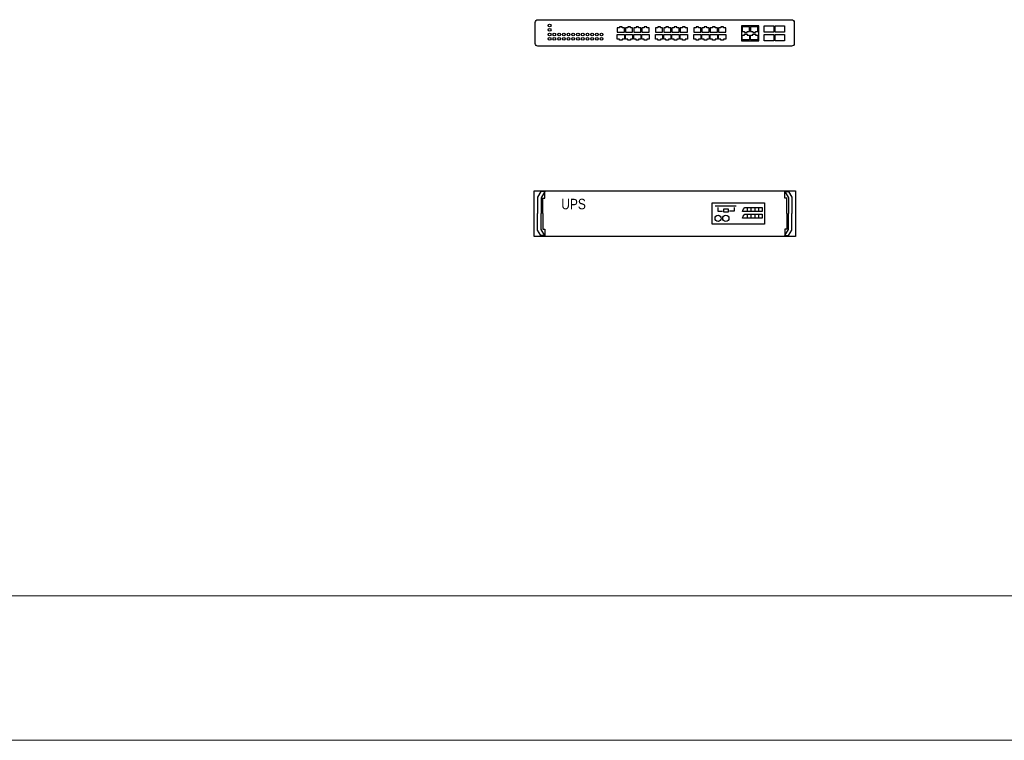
# Model space of a CAD drawing. Header units: centimetres. Extents: x 74448 to 96987, y -37016 to -10817.
# Tile 47 of 174: x 81047 to 81456, y -37016 to -36717. Entities that reach past the tile are written whole.
import ezdxf

# ---------------------------------------------------------------- set-up
doc = ezdxf.new("R2010")
doc.units = ezdxf.units.CM
doc.header["$LTSCALE"] = 0.02
doc.layers.get('0').update_dxf_attribs({"color": 8, "lineweight": 13})
doc.layers.add('_pk_tabelka', color=7, linetype='Continuous', lineweight=15)
doc.layers.add('CCTV', color=7, linetype='Continuous', lineweight=25)
doc.styles.add('AAT', font='ARIALN.TTF')

# ---------------------------------------------------------------- blocks, each defined once
blk = doc.blocks.new('UPS 2U do RACK')
at = {"layer": 'CCTV'}
for points in [[(52781.8, -4586.7), (53288.4, -4586.7), (53288.4, -4675.6), (52781.8, -4675.6), (52781.8, -4586.7)], [(52798.4, -4631.1), (52798.4, -4601.1), (52802.6, -4601.1), (52802.6, -4588.5), (52795, -4588.5), (52788.5, -4599), (52788.5, -4631.1)], [(52802.6, -4588.5), (52795.2, -4600.6), (52795.2, -4631.1)], [(53271.9, -4631.1), (53271.9, -4601.1), (53267.7, -4601.1), (53267.7, -4588.5), (53275.3, -4588.5), (53281.8, -4599), (53281.8, -4631.1)], [(53267.7, -4588.5), (53275.1, -4600.6), (53275.1, -4631.1)], [(53132.8, -4616.1), (53173.8, -4616.1)], [(53138, -4619), (53138, -4626.6), (53147.1, -4626.6)], [(53169.7, -4619), (53169.7, -4626.6), (53160.7, -4626.6)], [(53224, -4627), (53185.6, -4627), (53187.4, -4622.8), (53190.7, -4619.1), (53224, -4619.1), (53224, -4627)], [(53195.4, -4627), (53195.4, -4619.1)], [(53202.8, -4627), (53202.8, -4619.1)], [(53210.2, -4627), (53210.2, -4619.1)], [(53217.6, -4627), (53217.6, -4619.1)], [(52798.4, -4631.1), (52798.4, -4661.1), (52802.6, -4661.1), (52802.6, -4673.7), (52795, -4673.7), (52788.5, -4663.2), (52788.5, -4631.1)], [(52802.6, -4673.7), (52795.2, -4661.7), (52795.2, -4631.1)], [(53224, -4640.1), (53185.6, -4640.1), (53187.4, -4635.9), (53190.7, -4632.2), (53224, -4632.2), (53224, -4640.1)], [(53195.4, -4640.1), (53195.4, -4632.2)], [(53202.8, -4640.1), (53202.8, -4632.2)], [(53210.2, -4640.1), (53210.2, -4632.2)], [(53217.6, -4640.1), (53217.6, -4632.2)], [(53271.9, -4631.1), (53271.9, -4661.1), (53267.7, -4661.1), (53267.7, -4673.7), (53275.3, -4673.7), (53281.8, -4663.2), (53281.8, -4631.1)], [(53267.7, -4673.7), (53275.1, -4661.7), (53275.1, -4631.1)]]:
    blk.add_lwpolyline(points, dxfattribs=at)
for points in [[(53127, -4609.9), (53228.6, -4609.9), (53228.6, -4651.3), (53127, -4651.3)], [(53149.9, -4621.8), (53157.9, -4621.8), (53157.9, -4628.1), (53149.9, -4628.1)]]:
    blk.add_lwpolyline(points, close=True, dxfattribs=at)
for centre in [(53138.6, -4640.1), (53153.6, -4640.1)]:
    blk.add_circle(centre, 5.99, dxfattribs=at)
at = {"layer": 'CCTV', "insert": (52834.4, -4602.4), "char_height": 20.26, "width": 88.744, "attachment_point": 1, "style": 'AAT'}
blk.add_mtext('UPS', dxfattribs=at)
blk = doc.blocks.new('AAT_ZyXEL_24P')
blk.add_lwpolyline([(1, 9.71), (94, 9.71, -0.414214), (95, 8.71), (95, 1, -0.414214), (94, 0), (1, 0, -0.414214), (0, 1), (0, 8.71, -0.414214)], format="xyb", close=True)
for points in [[(81.96, 7.47), (75.67, 7.47), (75.67, 1.9), (81.96, 1.9)], [(87.48, 5.11), (83.97, 5.11), (83.97, 7.47), (87.48, 7.47)], [(91.45, 5.11), (87.95, 5.11), (87.95, 7.47), (91.45, 7.47)], [(31.37, 5.11), (32.69, 5.11), (32.69, 6.76), (31.85, 6.76), (31.85, 7.14), (31.37, 7.14), (30.89, 7.14), (30.89, 6.76), (30.05, 6.76), (30.05, 5.11)], [(31.37, 4.27), (32.69, 4.27), (32.69, 2.62), (31.85, 2.62), (31.85, 2.24), (31.37, 2.24), (30.89, 2.24), (30.89, 2.62), (30.05, 2.62), (30.05, 4.27)], [(34.4, 5.11), (35.73, 5.11), (35.73, 6.76), (34.89, 6.76), (34.89, 7.14), (34.4, 7.14), (33.92, 7.14), (33.92, 6.76), (33.08, 6.76), (33.08, 5.11)], [(34.4, 4.27), (35.73, 4.27), (35.73, 2.62), (34.89, 2.62), (34.89, 2.24), (34.4, 2.24), (33.92, 2.24), (33.92, 2.62), (33.08, 2.62), (33.08, 4.27)], [(37.44, 5.11), (38.76, 5.11), (38.76, 6.76), (37.92, 6.76), (37.92, 7.14), (37.44, 7.14), (36.96, 7.14), (36.96, 6.76), (36.12, 6.76), (36.12, 5.11)], [(37.44, 4.27), (38.76, 4.27), (38.76, 2.62), (37.92, 2.62), (37.92, 2.24), (37.44, 2.24), (36.96, 2.24), (36.96, 2.62), (36.12, 2.62), (36.12, 4.27)], [(40.47, 5.11), (41.8, 5.11), (41.8, 6.76), (40.96, 6.76), (40.96, 7.14), (40.47, 7.14), (39.99, 7.14), (39.99, 6.76), (39.15, 6.76), (39.15, 5.11)], [(40.47, 4.27), (41.8, 4.27), (41.8, 2.62), (40.96, 2.62), (40.96, 2.24), (40.47, 2.24), (39.99, 2.24), (39.99, 2.62), (39.15, 2.62), (39.15, 4.27)], [(45.41, 5.11), (46.73, 5.11), (46.73, 6.76), (45.89, 6.76), (45.89, 7.14), (45.41, 7.14), (44.93, 7.14), (44.93, 6.76), (44.09, 6.76), (44.09, 5.11)], [(45.41, 4.27), (46.73, 4.27), (46.73, 2.62), (45.89, 2.62), (45.89, 2.24), (45.41, 2.24), (44.93, 2.24), (44.93, 2.62), (44.09, 2.62), (44.09, 4.27)], [(48.45, 5.11), (49.77, 5.11), (49.77, 6.76), (48.93, 6.76), (48.93, 7.14), (48.45, 7.14), (47.96, 7.14), (47.96, 6.76), (47.12, 6.76), (47.12, 5.11)], [(48.45, 4.27), (49.77, 4.27), (49.77, 2.62), (48.93, 2.62), (48.93, 2.24), (48.45, 2.24), (47.96, 2.24), (47.96, 2.62), (47.12, 2.62), (47.12, 4.27)], [(51.48, 5.11), (52.8, 5.11), (52.8, 6.76), (51.96, 6.76), (51.96, 7.14), (51.48, 7.14), (51, 7.14), (51, 6.76), (50.16, 6.76), (50.16, 5.11)], [(51.48, 4.27), (52.8, 4.27), (52.8, 2.62), (51.96, 2.62), (51.96, 2.24), (51.48, 2.24), (51, 2.24), (51, 2.62), (50.16, 2.62), (50.16, 4.27)], [(54.52, 5.11), (55.84, 5.11), (55.84, 6.76), (55, 6.76), (55, 7.14), (54.52, 7.14), (54.03, 7.14), (54.03, 6.76), (53.19, 6.76), (53.19, 5.11)], [(54.52, 4.27), (55.84, 4.27), (55.84, 2.62), (55, 2.62), (55, 2.24), (54.52, 2.24), (54.03, 2.24), (54.03, 2.62), (53.19, 2.62), (53.19, 4.27)], [(59.45, 5.11), (60.78, 5.11), (60.78, 6.76), (59.94, 6.76), (59.94, 7.14), (59.45, 7.14), (58.97, 7.14), (58.97, 6.76), (58.13, 6.76), (58.13, 5.11)], [(59.45, 4.27), (60.78, 4.27), (60.78, 2.62), (59.94, 2.62), (59.94, 2.24), (59.45, 2.24), (58.97, 2.24), (58.97, 2.62), (58.13, 2.62), (58.13, 4.27)], [(62.49, 5.11), (63.81, 5.11), (63.81, 6.76), (62.97, 6.76), (62.97, 7.14), (62.49, 7.14), (62.01, 7.14), (62.01, 6.76), (61.17, 6.76), (61.17, 5.11)], [(62.49, 4.27), (63.81, 4.27), (63.81, 2.62), (62.97, 2.62), (62.97, 2.24), (62.49, 2.24), (62.01, 2.24), (62.01, 2.62), (61.17, 2.62), (61.17, 4.27)], [(65.52, 5.11), (66.85, 5.11), (66.85, 6.76), (66.01, 6.76), (66.01, 7.14), (65.52, 7.14), (65.04, 7.14), (65.04, 6.76), (64.2, 6.76), (64.2, 5.11)], [(65.52, 4.27), (66.85, 4.27), (66.85, 2.62), (66.01, 2.62), (66.01, 2.24), (65.52, 2.24), (65.04, 2.24), (65.04, 2.62), (64.2, 2.62), (64.2, 4.27)], [(68.56, 5.11), (69.88, 5.11), (69.88, 6.76), (69.04, 6.76), (69.04, 7.14), (68.56, 7.14), (68.08, 7.14), (68.08, 6.76), (67.24, 6.76), (67.24, 5.11)], [(68.56, 4.27), (69.88, 4.27), (69.88, 2.62), (69.04, 2.62), (69.04, 2.24), (68.56, 2.24), (68.08, 2.24), (68.08, 2.62), (67.24, 2.62), (67.24, 4.27)], [(77.27, 7.09), (75.95, 7.09), (75.95, 5.44), (76.79, 5.44), (76.79, 5.06), (77.27, 5.06), (77.75, 5.06), (77.75, 5.44), (78.59, 5.44), (78.59, 7.09)], [(77.27, 2.33), (75.95, 2.33), (75.95, 3.98), (76.79, 3.98), (76.79, 4.36), (77.27, 4.36), (77.75, 4.36), (77.75, 3.98), (78.59, 3.98), (78.59, 2.33)], [(80.3, 7.09), (78.98, 7.09), (78.98, 5.44), (79.82, 5.44), (79.82, 5.06), (80.3, 5.06), (80.79, 5.06), (80.79, 5.44), (81.63, 5.44), (81.63, 7.09)], [(80.3, 2.33), (78.98, 2.33), (78.98, 3.98), (79.82, 3.98), (79.82, 4.36), (80.3, 4.36), (80.79, 4.36), (80.79, 3.98), (81.63, 3.98), (81.63, 2.33)], [(87.48, 1.9), (83.97, 1.9), (83.97, 4.27), (87.48, 4.27)], [(91.45, 1.9), (87.95, 1.9), (87.95, 4.27), (91.45, 4.27)]]:
    blk.add_lwpolyline(points, close=True)
for centre in [(5.27, 7.55), (5.27, 5.98), (5.27, 4.25), (7, 4.25), (8.74, 4.25), (10.47, 4.25), (12.2, 4.25), (13.94, 4.25), (15.67, 4.25), (17.41, 4.25), (19.14, 4.25), (20.87, 4.25), (22.61, 4.25), (24.34, 4.25), (5.27, 2.68), (7, 2.68), (8.74, 2.68), (10.47, 2.68), (12.2, 2.68), (13.94, 2.68), (15.67, 2.68), (17.41, 2.68), (19.14, 2.68), (20.87, 2.68), (22.61, 2.68), (24.34, 2.68)]:
    blk.add_circle(centre, 0.508)

msp = doc.modelspace()

# ---------------------------------------------------------------- linework, layer by layer
at = {"layer": '_pk_tabelka', "color": 7, "ltscale": 3}
for p, q in [((83284.12, -36955.68), (79394.12, -36955.68)), ((83344.12, -37015.68), (79144.12, -37015.68))]:
    msp.add_line(p, q, dxfattribs=at)

# ---------------------------------------------------------------- block references
at = {"layer": 'CCTV'}
for name, p, xscale, yscale, zscale in [('AAT_ZyXEL_24P', (81261.55, -36727.59), 1.132021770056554, 1.132021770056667, 1.132021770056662), ('UPS 2U do RACK', (69958.66, -35805.41), 0.2141348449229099, 0.2141348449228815, 0.2141348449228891)]:
    msp.add_blockref(name, p, dxfattribs=dict(at, xscale=xscale, yscale=yscale, zscale=zscale))

doc.saveas('drawing.dxf')
